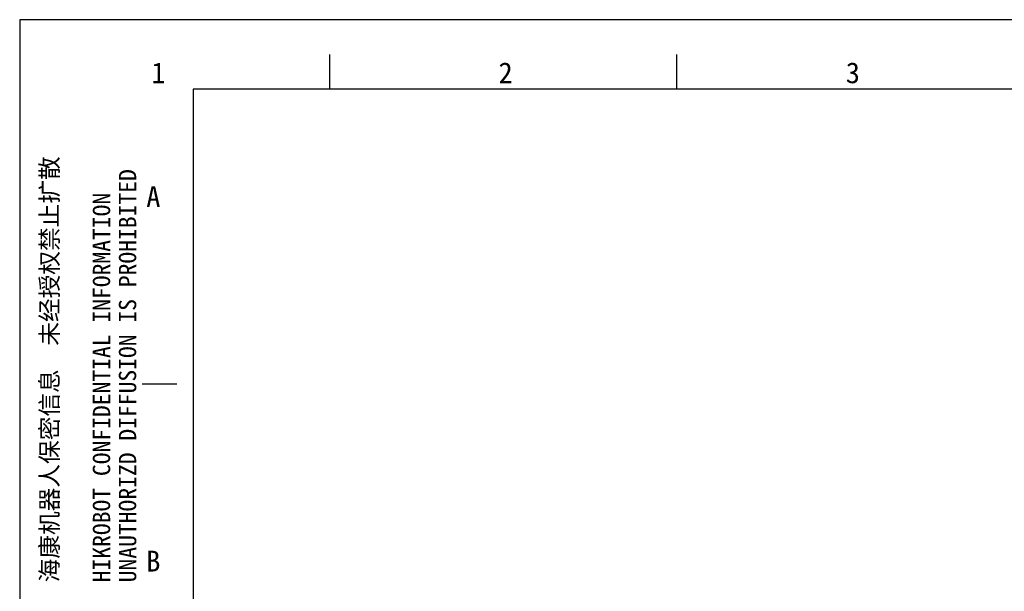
# Model space of a CAD drawing. Header units: millimetres. Extents: x 0 to 594, y 0 to 420.
# Tile 29 of 56: x 0 to 142, y 338 to 420. Entities that reach past the tile are written whole.
import ezdxf

# ---------------------------------------------------------------- set-up
doc = ezdxf.new("R2010")
doc.units = ezdxf.units.MM
doc.header["$LTSCALE"] = 32.67
doc.layers.get('0').update_dxf_attribs({"linetype": 'CONTINUOUS'})
doc.styles.get("Standard").update_dxf_attribs({"font": 'simfang.ttf'})
doc.styles.add('TEXTSTYLE_2', font='simfang.ttf')

msp = doc.modelspace()

# ---------------------------------------------------------------- linework, layer by layer
at = {"color": 7}
for p, q in [((0, 420), (0, 0)), ((594, 420), (0, 420)), ((44.6373, 410), (44.6373, 414.9999)), ((94.6373, 410), (94.6373, 414.9999)), ((25, 410), (25, 10)), ((584, 410), (25, 410)), ((22.6375, 367.4951), (17.6376, 367.4951))]:
    msp.add_line(p, q, dxfattribs=at)

# ---------------------------------------------------------------- texts
at = {"color": 3, "style": 'TEXTSTYLE_2'}
for s, p in [('1', (18.9562, 410.847)), ('2', (68.9562, 410.847)), ('3', (118.9562, 410.847)), ('A', (18.2264, 392.9938)), ('B', (18.2264, 340.4938))]:
    msp.add_text(s, height=3, dxfattribs=at).set_placement(p)
at = {"color": 3}
for s, p in [('UNAUTHORIZD DIFFUSION IS PROHIBITED', (16.7789, 338.9401)), ('HIKROBOT CONFIDENTIAL INFORMATION    ', (13.0289, 338.9401)), ('海康机器人保密信息  未经授权禁止扩散', (5.5289, 338.9401))]:
    msp.add_text(s, height=2.5, rotation=90, dxfattribs=at).set_placement(p)

doc.saveas('drawing.dxf')
